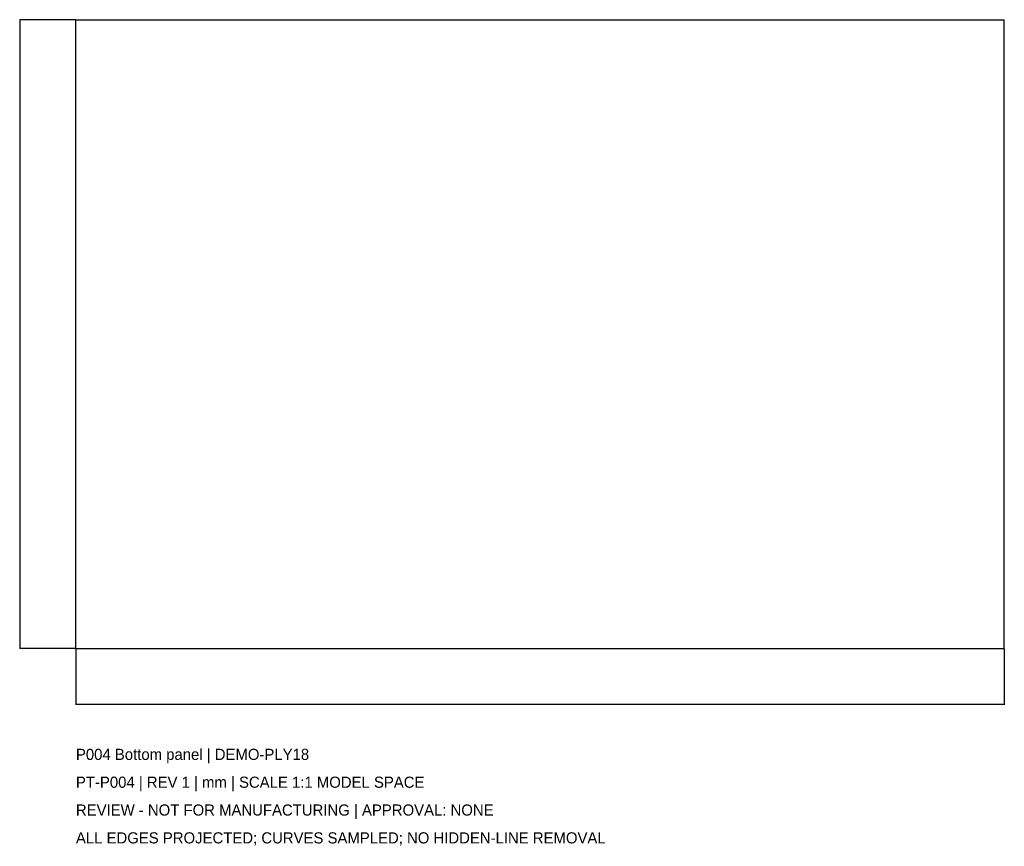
# Model space of a CAD drawing. Header units: millimetres. Extents: x -372 to 332, y -367 to 225.
import ezdxf

# ---------------------------------------------------------------- set-up
doc = ezdxf.new("R2010")
doc.units = ezdxf.units.MM
for name, color, linetype in [('CAD', 7, 'Continuous'), ('DIMENSIONS', 2, 'Continuous'), ('NOTES', 3, 'Continuous')]:
    doc.layers.add(name, color=color, linetype=linetype)
doc.styles.add('OpenSansCondensed-Light', font='OpenSansCondensed-Light.ttf')
doc.dimstyles.new('EZDXF', dxfattribs={"dimtxt": 0.25, "dimasz": 0.175, "dimexe": 0.375, "dimexo": 0.125, "dimgap": 0.1, "dimtad": 1, "dimlfac": 100, "dimzin": 12, "dimdsep": 46, "dimtxsty": 'OpenSansCondensed-Light', "dimblk": 'ARCHTICK', "dimcen": 2.5, "dimazin": 3, "dimtfac": 0.5, "dimtmove": 2, "dimatfit": 3})

# ---------------------------------------------------------------- blocks, each defined once
blk = doc.blocks.new('_ARCHTICK')
at = {"color": 0, "linetype": 'BYBLOCK', "const_width": 0.15}
blk.add_lwpolyline([(-0.5, -0.5), (0.5, 0.5)], dxfattribs=at)

msp = doc.modelspace()

# ---------------------------------------------------------------- linework, layer by layer
at = {"layer": 'CAD'}
for points in [[(-332, -225), (-332, 225)], [(-332, 225), (-332, 225)], [(-332, -225), (-332, 225)], [(-332, 225), (332, 225)], [(-332, 225), (332, 225)], [(332, -225), (332, 225)], [(332, 225), (332, 225)], [(332, -225), (332, 225)], [(-332, -225), (-332, -225)], [(-332, -225), (332, -225)], [(-332, -225), (332, -225)], [(332, -225), (332, -225)]]:
    msp.add_lwpolyline(points, dxfattribs=at)

# ---------------------------------------------------------------- texts
at = {"layer": 'NOTES'}
for s, p in [('P004 Bottom panel | DEMO-PLY18', (-332, -304.68)), ('PT-P004 | REV 1 | mm | SCALE 1:1 MODEL SPACE', (-332, -324.6)), ('REVIEW - NOT FOR MANUFACTURING | APPROVAL: NONE', (-332, -344.52)), ('ALL EDGES PROJECTED; CURVES SAMPLED; NO HIDDEN-LINE REMOVAL', (-332, -364.44))]:
    msp.add_text(s, height=7.968, dxfattribs=at).set_placement(p)

# ---------------------------------------------------------------- dimensions: what is measured, and where the dimension line sits
at = {"layer": 'DIMENSIONS'}
msp.add_linear_dim(base=(-371.84, -225), p1=(-332, -225), p2=(-332, 225), angle=90, dimstyle='EZDXF', dxfattribs=at).render()
msp.add_linear_dim(base=(-332, -264.84), p1=(-332, -225), p2=(332, -225), dimstyle='EZDXF', dxfattribs=at).render()

doc.saveas('drawing.dxf')
